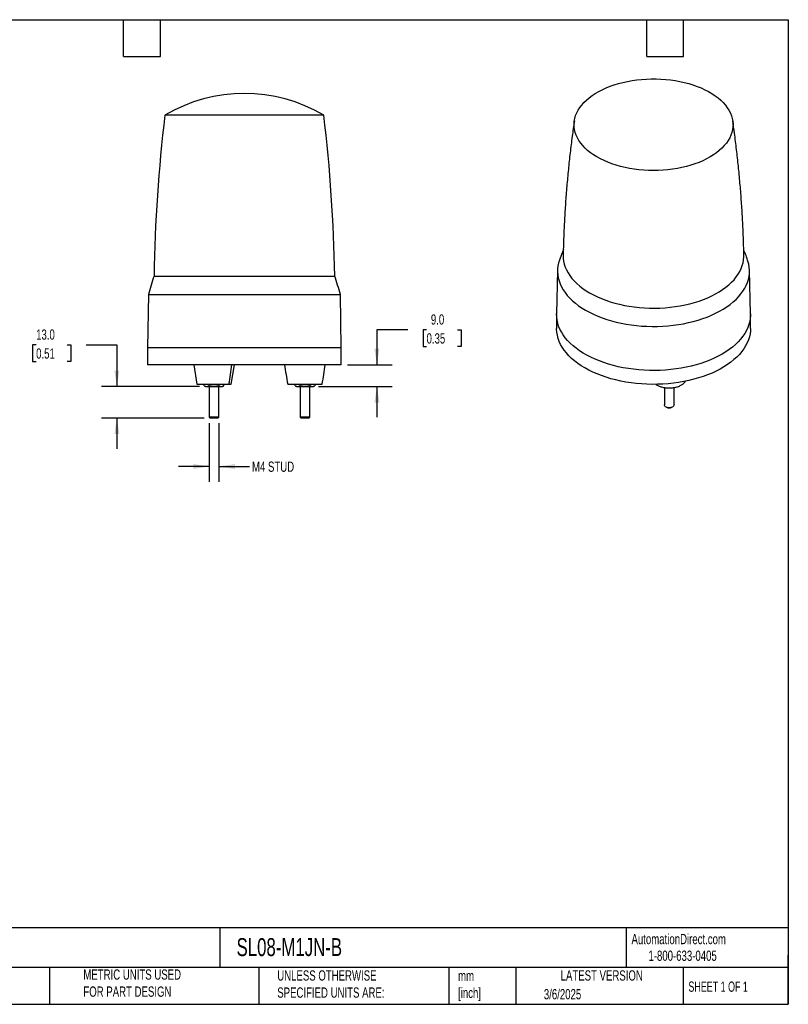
# Model space of a CAD drawing. Header units: millimetres. Extents: x 13 to 546, y 13 to 419.
# Tile 3 of 3: x 229 to 546, y 13 to 419. Entities that reach past the tile are written whole.
import ezdxf

# ---------------------------------------------------------------- set-up
doc = ezdxf.new("R2010")
doc.units = ezdxf.units.MM
doc.header["$LTSCALE"] = 2
doc.linetypes.add('SLD-Solid', pattern=[0])
doc.layers.add('DIMENSIONS', color=140, linetype='SLD-Solid', lineweight=25)
doc.layers.add('TEXT', color=140, linetype='SLD-Solid', lineweight=25)
doc.styles.add('SLDTEXTSTYLE0', font='TXT', dxfattribs={"width": 0.7})
doc.styles.add('SLDTEXTSTYLE1', font='TXT', dxfattribs={"width": 0.65})
doc.dimstyles.new('SLDDIMSTYLE1', dxfattribs={"dimtxt": 4.316016, "dimasz": 6.604, "dimexe": 0, "dimexo": 0.0625, "dimgap": 1.079004, "dimtad": 0, "dimtih": 1, "dimtoh": 1, "dimrnd": 1e-09, "dimzin": 12, "dimdsep": 46, "dimtxsty": 'SLDTEXTSTYLE0', "dimsah": 1, "dimcen": 0.09, "dimadec": 0, "dimazin": 3, "dimtfac": 1, "dimtmove": 0, "dimatfit": 0, "dimfxl": 0, "dimfrac": 2, "dimtolj": 1, "dimtzin": 12, "dimarcsym": 0})
doc.dimstyles.new('SLDDIMSTYLE2', dxfattribs={"dimtxt": 4.316016, "dimasz": 6.604, "dimexe": 0, "dimexo": 0.0625, "dimgap": 1.079004, "dimtad": 0, "dimtih": 1, "dimtoh": 1, "dimrnd": 1e-09, "dimzin": 4, "dimdsep": 46, "dimtxsty": 'SLDTEXTSTYLE0', "dimsah": 1, "dimcen": 0.09, "dimadec": 0, "dimazin": 1, "dimtfac": 1, "dimtmove": 0, "dimatfit": 0, "dimfxl": 0, "dimfrac": 2, "dimtolj": 1, "dimtzin": 12, "dimarcsym": 0})

# ---------------------------------------------------------------- blocks, each defined once
blk = doc.blocks.new('_D_2')
at = {"layer": 'DIMENSIONS'}
for p, q in [((307.14, 252.54), (307.14, 228.34)), ((311.14, 252.54), (311.14, 228.34)), ((307.14, 234.69), (294.44, 234.69)), ((311.14, 234.69), (323.81, 234.69))]:
    blk.add_line(p, q, dxfattribs=at)
for points in [[(307.14, 234.69), (300.53, 235.7), (300.53, 233.67)], [(311.14, 234.69), (317.74, 233.67), (317.74, 235.7)]]:
    blk.add_solid(points, dxfattribs=at)
at = {"layer": 'DIMENSIONS', "insert": (324.78, 236.72), "char_height": 4.233, "attachment_point": 1, "style": 'SLDTEXTSTYLE0'}
blk.add_mtext('M4 STUD', dxfattribs=at)
blk = doc.blocks.new('_D_3')
at = {"layer": 'DIMENSIONS'}
for p, q in [((235.71, 284.84), (234.26, 284.84)), ((234.26, 284.84), (234.26, 277.98)), ((248.54, 284.84), (249.99, 284.84)), ((249.99, 284.84), (249.99, 277.98)), ((256.32, 284.84), (269.02, 284.84)), ((269.02, 284.84), (269.02, 267.69)), ((234.26, 277.98), (235.71, 277.98)), ((249.99, 277.98), (248.54, 277.98)), ((303.1, 267.69), (262.67, 267.69)), ((304.99, 254.69), (262.67, 254.69)), ((269.02, 254.69), (269.02, 241.99))]:
    blk.add_line(p, q, dxfattribs=at)
for points in [[(269.02, 267.69), (270.03, 274.29), (268, 274.29)], [(269.02, 254.69), (268, 248.08), (270.03, 248.08)]]:
    blk.add_solid(points, dxfattribs=at)
at = {"layer": 'DIMENSIONS', "char_height": 4.233, "attachment_point": 1, "style": 'SLDTEXTSTYLE0'}
for s, insert in [('13.0', (235.71, 291.26)), ('0.51', (235.71, 283.44))]:
    blk.add_mtext(s, dxfattribs=dict(at, insert=insert))
blk = doc.blocks.new('_D_4')
at = {"layer": 'DIMENSIONS'}
for p, q in [((389.04, 291.06), (376.34, 291.06)), ((376.34, 291.06), (376.34, 276.69)), ((396.82, 291.06), (395.37, 291.06)), ((395.37, 291.06), (395.37, 284.21)), ((409.64, 291.06), (411.09, 291.06)), ((411.09, 291.06), (411.09, 284.21)), ((395.37, 284.21), (396.82, 284.21)), ((411.09, 284.21), (409.64, 284.21)), ((364.18, 276.69), (382.69, 276.69)), ((352.21, 267.69), (382.69, 267.69)), ((376.34, 267.69), (376.34, 254.99))]:
    blk.add_line(p, q, dxfattribs=at)
for points in [[(376.34, 276.69), (377.36, 283.29), (375.32, 283.29)], [(376.34, 267.69), (375.32, 261.08), (377.36, 261.08)]]:
    blk.add_solid(points, dxfattribs=at)
at = {"layer": 'DIMENSIONS', "char_height": 4.233, "attachment_point": 1, "style": 'SLDTEXTSTYLE0'}
for s, insert in [('9.0', (398.61, 297.49)), ('0.35', (396.82, 289.66))]:
    blk.add_mtext(s, dxfattribs=dict(at, insert=insert))

msp = doc.modelspace()

# ---------------------------------------------------------------- linework, layer by layer
for p, q in [((354.271413, 379.645847), (288.840336, 379.645847)), ((354.435263, 379.645847), (354.271413, 379.645847)), ((284.356285, 313.291542), (358.919315, 313.291542)), ((450.87294, 315.637594), (450.488957, 297.676432)), ((530.482866, 297.676432), (530.098883, 315.637594)), ((282.021811, 305.688351), (281.6378, 283.688351)), ((282.021811, 305.688351), (361.253788, 305.688351)), ((361.6378, 283.688351), (361.253788, 305.688351)), ((450.485911, 297.391469), (450.485911, 291.675683)), ((530.485911, 291.675683), (530.485911, 297.391469)), ((281.6378, 283.688351), (281.6378, 276.688351)), ((321.6378, 283.688351), (281.6378, 283.688351)), ((361.6378, 283.688351), (321.6378, 283.688351)), ((361.6378, 276.688351), (361.6378, 283.688351)), ((361.6378, 276.688351), (281.6378, 276.688351)), ((300.737904, 276.688351), (302.037889, 268.688351)), ((316.237711, 268.688351), (317.537696, 276.688351)), ((305.096348, 268.000958), (305.096348, 268.688351)), ((307.117074, 268.000958), (307.117074, 268.688351)), ((311.158526, 268.688351), (311.158526, 268.000958)), ((313.179252, 268.000958), (313.179252, 268.688351)), ((339.5378, 268.688351), (353.7378, 268.688351)), ((342.596348, 268.000958), (342.596348, 268.688351)), ((344.617074, 268.000958), (344.617074, 268.688351)), ((348.658526, 268.688351), (348.658526, 268.000958)), ((350.679252, 268.688351), (350.679252, 268.000958)), ((305.093099, 268.002834), (305.6378, 267.688351)), ((307.1378, 267.688351), (307.1378, 255.078351)), ((311.1378, 255.078351), (311.1378, 267.688351)), ((312.6378, 267.688351), (313.1825, 268.002834)), ((342.593099, 268.002834), (343.1378, 267.688351)), ((344.6378, 267.688351), (344.6378, 255.078351)), ((348.6378, 255.078351), (348.6378, 267.688351)), ((350.1378, 267.688351), (350.6825, 268.002834)), ((494.956388, 267.291383), (494.956388, 260.089808)), ((498.956388, 260.089808), (498.956388, 267.28196)), ((495.541944, 259.273533), (495.817761, 259.114256)), ((498.095014, 259.114256), (498.370831, 259.273533)), ((307.1378, 255.078351), (307.5278, 254.688351)), ((311.1378, 255.078351), (307.1378, 255.078351)), ((310.7478, 254.688351), (307.5278, 254.688351)), ((310.7478, 254.688351), (311.1378, 255.078351)), ((344.6378, 255.078351), (345.0278, 254.688351)), ((348.6378, 255.078351), (344.6378, 255.078351)), ((348.2478, 254.688351), (345.0278, 254.688351)), ((348.2478, 254.688351), (348.6378, 255.078351))]:
    msp.add_line(p, q)
at = {"flags": 128}
for points in [[(515.876628, 387.729278), (517.095024, 386.813392), (518.214432, 385.856329), (519.230688, 384.86165), (520.140011, 383.833056), (520.93902, 382.774372), (521.62474, 381.689538), (522.194623, 380.582588), (522.646547, 379.457641), (522.978831, 378.318881), (523.190239, 377.170545), (523.279985, 376.016905), (523.247735, 374.862252), (523.093609, 373.710882), (522.81818, 372.567078), (522.422473, 371.435094), (521.90796, 370.319143), (521.276554, 369.223375), (520.530606, 368.151866), (519.672889, 367.108604), (518.706595, 366.097468), (517.635318, 365.12222), (516.463044, 364.186489), (515.194132, 363.293755), (513.833305, 362.447339), (512.385624, 361.65039), (510.856474, 360.905873), (509.251545, 360.216557), (507.576806, 359.585007), (505.838488, 359.013572), (504.043057, 358.504377), (502.197193, 358.059318), (500.307762, 357.680049), (498.381793, 357.367982), (496.426451, 357.124278), (494.44901, 356.949843), (492.456826, 356.845325), (490.45731, 356.811115), (488.4579, 356.847338), (486.466034, 356.953862), (484.489123, 357.130288), (482.534521, 357.37596), (480.609497, 357.689966), (478.721215, 358.071137), (476.876699, 358.518054), (475.082809, 359.029055), (473.34622, 359.60224), (471.673392, 360.235475), (470.070548, 360.926406), (468.54365, 361.672462), (467.098378, 362.470867), (465.74011, 363.318652), (464.473898, 364.212662), (463.304453, 365.149573), (462.236124, 366.125897), (461.272886, 367.138005), (460.418323, 368.182129), (459.675613, 369.254387), (459.047519, 370.350789), (458.536378, 371.467257), (458.144092, 372.599637), (457.872119, 373.743717), (457.721472, 374.895241), (457.69271, 376.049924), (457.785942, 377.203472), (458.000819, 378.351594), (458.336543, 379.490017), (458.791865, 380.614507), (459.365091, 381.720882), (460.054088, 382.805024), (460.856294, 383.862902), (461.768724, 384.890579), (462.787984, 385.884233), (463.910281, 386.840167), (465.131442, 387.754825), (466.446923, 388.624805), (467.851831, 389.44687), (469.340939, 390.217961), (470.908708, 390.935211), (472.549305, 391.595952), (474.256628, 392.197724), (476.024324, 392.738291), (477.845819, 393.215639), (479.714336, 393.627995), (481.622923, 393.973824), (483.564482, 394.251839), (485.531788, 394.461006), (487.517524, 394.600547), (489.514303, 394.669943), (491.514697, 394.668936), (493.511263, 394.59753), (495.496575, 394.455989), (497.463246, 394.244842), (499.403962, 393.964872), (501.311502, 393.617122), (503.17877, 393.202886), (504.998819, 392.723704), (506.76488, 392.181359), (508.470382, 391.577868), (510.10898, 390.915477), (511.674579, 390.196649), (513.161356, 389.424059), (514.563778, 388.600581), (515.876628, 387.729278)], [(453.206873, 321.811729), (453.238602, 320.641958), (453.390499, 319.415913), (453.663394, 318.196875), (454.056396, 316.988818), (454.568224, 315.795684), (455.197207, 314.621364), (455.941296, 313.469688), (456.798061, 312.344413), (457.764709, 311.249209), (458.838087, 310.187649), (460.014694, 309.163195), (461.290691, 308.179189), (462.661917, 307.238841), (464.1239, 306.345217)], [(464.1239, 306.345217), (465.671869, 305.501233), (467.300777, 304.709641), (469.00531, 303.973023), (470.779908, 303.293783), (472.618783, 302.674135), (474.515937, 302.116101), (476.465182, 301.6215), (478.460159, 301.191948), (480.494362, 300.828843), (482.561155, 300.533371), (484.653798, 300.306496), (486.765463, 300.148957), (488.889264, 300.061269), (491.018272, 300.043717), (493.145544, 300.096358), (495.264141, 300.219022), (497.367153, 300.411307), (499.447719, 300.672588), (501.499053, 301.00201), (503.514465, 301.3985), (505.487381, 301.860766), (507.411365, 302.387297), (509.280142, 302.976379), (511.087615, 303.626088), (512.827891, 304.334306), (514.495291, 305.098722), (516.084378, 305.916844), (517.589968, 306.786003), (519.00715, 307.703363), (520.331302, 308.665933), (521.558104, 309.670572), (522.683555, 310.714005), (523.703984, 311.792826), (524.616063, 312.903519), (525.416817, 314.042459), (526.103632, 315.205931), (526.674271, 316.390141), (527.12687, 317.591227), (527.459955, 318.805269), (527.672437, 320.028309), (527.763625, 321.256357), (527.764956, 321.81146)], [(451.654174, 319.883404), (451.324099, 318.808445), (451.054055, 317.557798), (450.903765, 316.300462), (450.873684, 315.040255), (450.963904, 313.781006), (451.174151, 312.526538), (451.503786, 311.280661), (451.951809, 310.047159), (452.516859, 308.829778), (453.19722, 307.632214), (453.990825, 306.458106), (454.895265, 305.311018), (455.907792, 304.194435), (457.025332, 303.111747), (458.24449, 302.066243), (459.561565, 301.061097), (460.972555, 300.099362), (462.473177, 299.183959)], [(462.473177, 299.183959), (464.058873, 298.317669), (465.724827, 297.503121), (467.465979, 296.74279), (469.277042, 296.038985), (471.152516, 295.393843), (473.086704, 294.809324), (475.073734, 294.287202), (477.10757, 293.829063), (479.182035, 293.436299), (481.29083, 293.110103), (483.42755, 292.851465), (485.585706, 292.66117), (487.758743, 292.539797), (489.940063, 292.487714), (492.123041, 292.50508), (494.301047, 292.591841), (496.467466, 292.747734), (498.61572, 292.972285), (500.739284, 293.264814), (502.831708, 293.62443), (504.886639, 294.050043), (506.897835, 294.540359), (508.859189, 295.09389), (510.764744, 295.708954), (512.608712, 296.383684), (514.385495, 297.11603), (516.089695, 297.903769), (517.716137, 298.744507), (519.259882, 299.635692), (520.716241, 300.574617), (522.080792, 301.558431), (523.34939, 302.584146), (524.518183, 303.648646), (525.583621, 304.748699), (526.542469, 305.880965), (527.391813, 307.042004), (528.129076, 308.22829), (528.752018, 309.436221), (529.258747, 310.662128), (529.647724, 311.902288), (529.917768, 313.152936), (530.068058, 314.410272), (530.098139, 315.670478), (530.007919, 316.929727), (529.797672, 318.184195), (529.468037, 319.430072), (529.317911, 319.882656)], [(518.770183, 281.063307), (517.169116, 280.188619), (515.487014, 279.366175), (513.728984, 278.598474), (511.900366, 277.887847), (510.006712, 277.236451), (508.053775, 276.646266), (506.047485, 276.119083), (503.993934, 275.656503), (501.89936, 275.259932), (499.770124, 274.930574), (497.612692, 274.669429), (495.433617, 274.47729), (493.239515, 274.35474), (491.037051, 274.302152), (488.832912, 274.319686), (486.633794, 274.407288), (484.446375, 274.564692), (482.277298, 274.79142), (480.13315, 275.086784), (478.020443, 275.449887), (475.945593, 275.879625), (473.914901, 276.374694), (471.934535, 276.933591), (470.01051, 277.554617), (468.148667, 278.235887), (466.354661, 278.975332), (464.633942, 279.770707), (462.991734, 280.619594), (461.433025, 281.519418), (459.962549, 282.467444), (458.584771, 283.460795), (457.303876, 284.496452), (456.123753, 285.571271), (455.047988, 286.681987), (454.079846, 287.825228), (453.222268, 288.997521), (452.477859, 290.195307), (451.848878, 291.414947), (451.337238, 292.652737), (450.94449, 293.904919), (450.671829, 295.167689), (450.520081, 296.437213), (450.488957, 297.676432)], [(530.482866, 297.676432), (530.482114, 297.073303), (530.39102, 295.801847), (530.178735, 294.535219), (529.845904, 293.277266), (529.393538, 292.031807), (528.823011, 290.802625), (528.136055, 289.593453), (527.334757, 288.407964), (526.421551, 287.249757), (525.399209, 286.12235), (524.270836, 285.029167), (523.03986, 283.973529), (521.710019, 282.95864), (520.285351, 281.987582), (518.770183, 281.063307)], [(530.485911, 291.675683), (530.451742, 290.721427), (530.299994, 289.451903), (530.027333, 288.189133), (529.634585, 286.936951), (529.122945, 285.699161), (528.493964, 284.479521), (527.749555, 283.281736), (526.891977, 282.109443), (525.923835, 280.966202), (524.84807, 279.855485), (523.667947, 278.780666), (522.387052, 277.745009), (521.009274, 276.751659), (519.538798, 275.803632), (517.980089, 274.903809), (516.337881, 274.054921), (514.617162, 273.259547), (512.823156, 272.520102), (510.961313, 271.838831), (509.037288, 271.217805), (507.056922, 270.658909), (505.02623, 270.16384), (502.95138, 269.734101), (500.838673, 269.370999), (498.694525, 269.075635), (496.525448, 268.848906), (494.338028, 268.691502), (492.13891, 268.6039), (489.934772, 268.586367), (487.732308, 268.638954), (485.538206, 268.761504), (483.35913, 268.953643), (481.201699, 269.214788), (479.072462, 269.544147), (476.977889, 269.940718), (474.924338, 270.403297), (472.918048, 270.93048), (470.965111, 271.520666), (469.071457, 272.172061), (467.242839, 272.882689), (465.484809, 273.65039), (463.802707, 274.472833), (462.20164, 275.347521), (460.686472, 276.271797), (459.261804, 277.242854), (457.931963, 278.257743), (456.700987, 279.313382), (455.572614, 280.406565), (454.550272, 281.533971), (453.637066, 282.692178), (452.835768, 283.877668), (452.148812, 285.086839), (451.578285, 286.316021), (451.125919, 287.56148), (450.793088, 288.819434), (450.580803, 290.086062), (450.489709, 291.357517), (450.485911, 291.675683)], [(498.956388, 260.089808), (498.91693, 259.861598), (498.757025, 259.587301), (498.48398, 259.344579), (498.11495, 259.148682), (497.673123, 259.011919), (497.186262, 258.942885), (496.684956, 258.945915), (496.200706, 259.020821), (495.763938, 259.162895), (495.402096, 259.363211), (495.137915, 259.609181), (494.987996, 259.885351), (494.956388, 260.089808)]]:
    msp.add_lwpolyline(points, dxfattribs=at)
for centre, radius, start, end in [((321.6378, 324.688351), 64, 59.17214669, 120.82785331), ((934.269998, 302.700725), 650, 173.201549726, 179.066406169), ((-290.994399, 302.700725), 650, 0.933593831, 6.798450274), ((436.094513, 262.542055), 160.000001, 161.50727217, 164.35570567), ((207.181086, 262.542055), 160.000001, 15.64429433, 18.49272783), ((146.042373, 296.585159), 171.527938, 350.64000312, 353.33883857), ((486.891666, 296.738979), 149.999999, 187.68176896, 190.77800352), ((206.383934, 296.738979), 149.999999, 349.22199648, 352.31823104), ((496.956388, 261.257895), 2.427275, 242.02431087, 297.97568913)]:
    msp.add_arc(centre, radius, start, end)
for points, knots in [([(457.809235, 377.344651), (457.506371, 375.225443), (456.878127, 370.82949), (456.055548, 364.127183), (455.310809, 357.246901), (454.674871, 350.346149), (454.146262, 343.429085), (453.722517, 336.499065), (453.417667, 329.559223), (453.250133, 324.662296), (453.215935, 322.078939), (453.212402, 321.812053)], [0, 0, 0, 0, 0.1155761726, 0.2397440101, 0.363980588, 0.4882704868, 0.6125988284, 0.7369512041, 0.8613136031, 0.9856723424, 1, 1, 1, 1]), ([(527.753109, 321.811646), (527.74147, 322.560672), (527.693883, 325.623235), (527.500225, 330.994212), (527.171121, 337.919566), (526.727203, 344.830361), (526.178417, 351.723448), (525.524003, 358.595671), (524.760989, 365.442659), (523.978305, 371.692171), (523.402816, 375.647677), (523.156762, 377.338876)], [0, 0, 0, 0, 0.0402158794, 0.164431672, 0.2885735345, 0.4126282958, 0.5365826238, 0.6604229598, 0.7841354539, 0.9077058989, 1, 1, 1, 1]), ([(453.270169, 324.188941), (453.091154, 323.745397), (452.519929, 322.330075), (452.010874, 320.882051), (451.661352, 319.88782)], [0, 0, 0, 0, 0.3133876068, 1, 1, 1, 1]), ([(529.303184, 319.886753), (529.090057, 320.504299), (528.590985, 321.950388), (528.031262, 323.365736), (527.710567, 324.176664)], [0, 0, 0, 0, 0.4270461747, 1, 1, 1, 1]), ([(302.06667, 268.688351), (302.064701, 268.688351), (302.059428, 268.688351), (302.387926, 268.688351), (303.071152, 268.688351), (304.146902, 268.688351), (305.550825, 268.688351), (307.174388, 268.688351), (308.864676, 268.688351), (310.476009, 268.688351), (311.90224, 268.688351), (313.091872, 268.688351), (314.033186, 268.688351), (314.760076, 268.688351), (315.118442, 268.688351), (315.28658, 268.688351)], [0, 0, 0, 0, 0.0476693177, 0.1276437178, 0.2143881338, 0.3063158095, 0.4010726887, 0.4958295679, 0.5877572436, 0.6745016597, 0.7544760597, 0.8269058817, 0.8916890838, 0.9491825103, 1, 1, 1, 1]), ([(315.28658, 268.688351), (315.434069, 268.688351), (315.748421, 268.688351), (316.06465, 268.688351), (316.242423, 268.688351), (316.216185, 268.688351), (316.208929, 268.688351)], [0, 0, 0, 0, 0.2568425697, 0.5474267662, 0.8748550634, 1, 1, 1, 1]), ([(491.464329, 268.619487), (491.507919, 268.584181), (491.812134, 268.337782), (492.591506, 267.945689), (493.84068, 267.480943), (495.368047, 267.169956), (497.067406, 267.06336), (498.813436, 267.202794), (500.444028, 267.586097), (501.83026, 268.167941), (502.860482, 268.881653), (503.459054, 269.476723), (503.627463, 269.83128), (503.664677, 269.909628)], [0, 0, 0, 0, 0.0148811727, 0.1038573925, 0.202101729, 0.3086626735, 0.4215909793, 0.5379948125, 0.6543986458, 0.7673269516, 0.873887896, 0.9721322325, 1, 1, 1, 1]), ([(305.663932, 267.688351), (305.655788, 267.688351), (305.61773, 267.688351), (305.763262, 267.688351), (305.993539, 267.688351), (306.106711, 267.688351)], [0, 0, 0, 0, 0.12161797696, 0.56830778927, 1, 1, 1, 1]), ([(306.106711, 267.688351), (306.27817, 267.688351), (306.44807, 267.717935), (306.785251, 267.826859), (306.952494, 267.905938), (307.117074, 268.000958)], [0, 0, 0, 0, 0.5, 0.5, 1, 1, 1, 1]), ([(306.106711, 267.688351), (306.252544, 267.688351), (306.435502, 267.688351), (306.867813, 267.688351), (307.117074, 267.688351), (307.658526, 267.688351), (307.95038, 267.688351), (308.544362, 267.688351), (308.846133, 267.688351), (309.1378, 267.688351)], [0, 0, 0, 0, 0.25, 0.25, 0.5, 0.5, 0.75, 0.75, 1, 1, 1, 1]), ([(306.106711, 267.688351), (306.292157, 267.688351), (306.568904, 267.688351), (306.996676, 267.688351), (307.1378, 267.688351)], [0, 0, 0, 0, 0.6700945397, 1, 1, 1, 1]), ([(309.1378, 267.688351), (308.794882, 267.688351), (308.455081, 267.717935), (307.78072, 267.826859), (307.446234, 267.905938), (307.117074, 268.000958)], [0, 0, 0, 0, 0.5, 0.5, 1, 1, 1, 1]), ([(309.1378, 267.688351), (309.429467, 267.688351), (309.731238, 267.688351), (310.325219, 267.688351), (310.617074, 267.688351), (311.158526, 267.688351), (311.407786, 267.688351), (311.840098, 267.688351), (312.023055, 267.688351), (312.168889, 267.688351)], [0, 0, 0, 0, 0.25, 0.25, 0.5, 0.5, 0.75, 0.75, 1, 1, 1, 1]), ([(311.1378, 267.688351), (311.335281, 267.688351), (311.743595, 267.688351), (312.024067, 267.688351), (312.168889, 267.688351)], [0, 0, 0, 0, 0.4836520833, 1, 1, 1, 1]), ([(312.168889, 267.688351), (312.340348, 267.688351), (312.510248, 267.717935), (312.847429, 267.826859), (313.014672, 267.905938), (313.179252, 268.000958)], [0, 0, 0, 0, 0.5, 0.5, 1, 1, 1, 1]), ([(312.168889, 267.688351), (312.319586, 267.688351), (312.592999, 267.688351), (312.605884, 267.688351), (312.611668, 267.688351)], [0, 0, 0, 0, 0.55117022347, 1, 1, 1, 1]), ([(312.168889, 267.688351), (312.319586, 267.688351), (312.592999, 267.688351), (312.605884, 267.688351), (312.611668, 267.688351)], [0, 0, 0, 0, 0.5511702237, 1, 1, 1, 1]), ([(343.163932, 267.688351), (343.155788, 267.688351), (343.11773, 267.688351), (343.263262, 267.688351), (343.493539, 267.688351), (343.606711, 267.688351)], [0, 0, 0, 0, 0.1216179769, 0.5683077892, 1, 1, 1, 1]), ([(343.606711, 267.688351), (343.77817, 267.688351), (343.94807, 267.717935), (344.285251, 267.826859), (344.452494, 267.905938), (344.617074, 268.000958)], [0, 0, 0, 0, 0.5, 0.5, 1, 1, 1, 1]), ([(343.606711, 267.688351), (343.752544, 267.688351), (343.935502, 267.688351), (344.367813, 267.688351), (344.617074, 267.688351), (345.158526, 267.688351), (345.45038, 267.688351), (346.044362, 267.688351), (346.346133, 267.688351), (346.6378, 267.688351)], [0, 0, 0, 0, 0.25, 0.25, 0.5, 0.5, 0.75, 0.75, 1, 1, 1, 1]), ([(346.6378, 267.688351), (346.294882, 267.688351), (345.955081, 267.717935), (345.28072, 267.826859), (344.946234, 267.905938), (344.617074, 268.000958)], [0, 0, 0, 0, 0.5, 0.5, 1, 1, 1, 1]), ([(346.6378, 267.688351), (346.929467, 267.688351), (347.231238, 267.688351), (347.825219, 267.688351), (348.117074, 267.688351), (348.658526, 267.688351), (348.907786, 267.688351), (349.340098, 267.688351), (349.523055, 267.688351), (349.668889, 267.688351)], [0, 0, 0, 0, 0.25, 0.25, 0.5, 0.5, 0.75, 0.75, 1, 1, 1, 1]), ([(349.668889, 267.688351), (349.840348, 267.688351), (350.010248, 267.717935), (350.347429, 267.826859), (350.514672, 267.905938), (350.679252, 268.000958)], [0, 0, 0, 0, 0.5, 0.5, 1, 1, 1, 1]), ([(349.668889, 267.688351), (349.819586, 267.688351), (350.092999, 267.688351), (350.105884, 267.688351), (350.111668, 267.688351)], [0, 0, 0, 0, 0.5511702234, 1, 1, 1, 1])]:
    msp.add_open_spline(points, degree=3, knots=knots)
for points in [[(305.096348, 268.000958), (305.425263, 267.811059), (305.764181, 267.688351), (306.106711, 267.688351)], [(311.158526, 268.000958), (310.500697, 267.811059), (309.82286, 267.688351), (309.1378, 267.688351)], [(311.158526, 268.000958), (311.48744, 267.811059), (311.826359, 267.688351), (312.168889, 267.688351)], [(342.596348, 268.000958), (342.925263, 267.811059), (343.264181, 267.688351), (343.606711, 267.688351)], [(348.658526, 268.000958), (348.000697, 267.811059), (347.32286, 267.688351), (346.6378, 267.688351)], [(348.658526, 268.000958), (348.98744, 267.811059), (349.326359, 267.688351), (349.668889, 267.688351)]]:
    msp.add_open_spline(points, degree=3)
at = {"layer": 'TEXT'}
for p, q in [((12.7, 419.1), (546.1, 419.1)), ((271.78, 403.86), (271.78, 419.1)), ((287.02, 403.86), (287.02, 419.1)), ((487.68, 403.86), (487.68, 419.1)), ((502.92, 403.86), (502.92, 419.1)), ((546.1, 419.1), (546.1, 12.7)), ((271.78, 403.86), (287.02, 403.86)), ((487.68, 403.86), (502.92, 403.86)), ((546.1, 44.252215), (12.7, 44.252215)), ((311.517791, 44.252215), (311.517791, 27.94)), ((479.150755, 44.252215), (479.150755, 27.94)), ((546.1, 12.7), (546.1, 33.02)), ((546.1, 27.94), (12.7, 27.94)), ((241.292955, 27.94), (241.292955, 12.7)), ((327.560355, 27.94), (327.560355, 12.7)), ((406.048609, 27.94), (406.048609, 12.7)), ((433.624195, 27.94), (433.624195, 12.7)), ((502.697498, 27.94), (502.697498, 12.7)), ((12.7, 12.7), (546.1, 12.7))]:
    msp.add_line(p, q, dxfattribs=at)

# ---------------------------------------------------------------- texts
for s, insert, char_height, attachment_point, style in [('AutomationDirect.com', (481.389918, 41.753063), 4.23333333, 1, 'SLDTEXTSTYLE0'), ('SL08-M1JN-B', (318.415444, 40.012774), 7.40833333, 1, 'SLDTEXTSTYLE0'), ('1-800-633-0405', (488.38316, 34.874048), 4.23333333, 1, 'SLDTEXTSTYLE0'), ('METRIC UNITS USED ^JFOR PART DESIGN', (255.208669, 27.111766), 4.23333333, 1, 'SLDTEXTSTYLE0'), ('UNLESS OTHERWISE ^JSPECIFIED UNITS ARE:', (335.215826, 26.721018), 4.23333333, 1, 'SLDTEXTSTYLE0'), ('mm^J[inch]', (409.814338, 26.594378), 4.2333333, 1, 'SLDTEXTSTYLE0'), ('LATEST VERSION', (469.104263, 26.727988), 4.23333333, 2, 'SLDTEXTSTYLE0'), ('SHEET 1 OF 1', (504.882571, 22.102981), 4.23333333, 1, 'SLDTEXTSTYLE1'), ('3/6/2025', (445.225617, 18.99424), 4.2333333, 1, 'SLDTEXTSTYLE0')]:
    msp.add_mtext(s, dxfattribs=dict(at, insert=insert, char_height=char_height, attachment_point=attachment_point, style=style))

# ---------------------------------------------------------------- dimensions: what is measured, and where the dimension line sits
at = {"layer": 'DIMENSIONS'}
for base, p1, p2, picture, middle in [((376.339386, 276.688351), (349.668889, 267.688351), (361.6378, 276.688351), '_D_4', (376.339386, 291.064759)), ((269.018239, 267.688351), (307.5278, 254.688351), (305.6378, 267.688351), '_D_3', (269.018239, 284.83981))]:
    dim = msp.add_linear_dim(base=base, p1=p1, p2=p2, angle=90, dimstyle='SLDDIMSTYLE2', dxfattribs=at)
    dim.commit()
    dim.dimension.update_dxf_attribs({"geometry": picture, "text_midpoint": middle, "dimtype": 160})
dim = msp.add_linear_dim(base=(307.1378, 234.688351), p1=(311.1378, 255.078351), p2=(307.1378, 255.078351), text='M4 STUD', dimstyle='SLDDIMSTYLE1', dxfattribs=at)
dim.commit()
dim.dimension.update_dxf_attribs({"geometry": '_D_2', "text_midpoint": (337.856353, 234.688351), "dimtype": 160})

doc.saveas('drawing.dxf')
